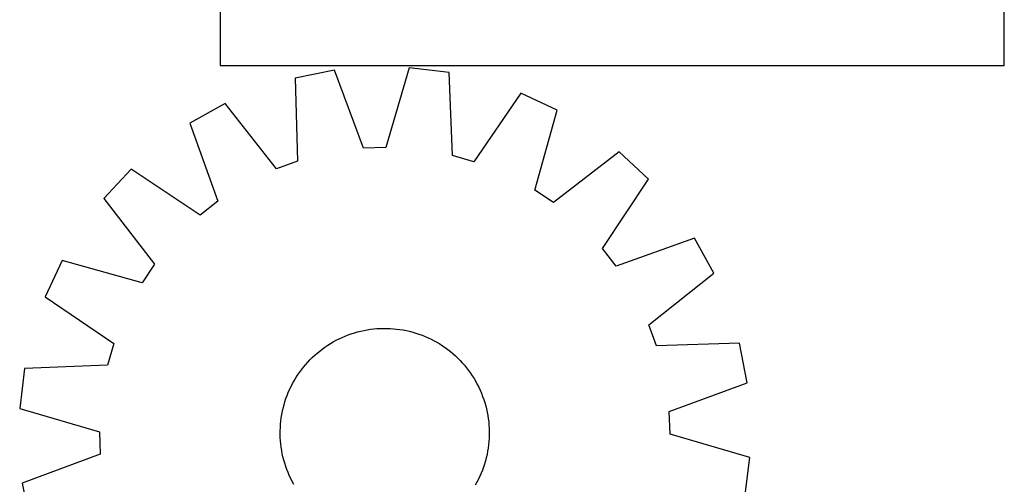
# Model space of a CAD drawing. Header units: millimetres. Extents: x 7 to 1493, y 8 to 2993.
# Tile 7 of 14: x 7 to 383, y 2475 to 2653. Entities that reach past the tile are written whole.
import ezdxf

# ---------------------------------------------------------------- set-up
doc = ezdxf.new("R2010")
doc.units = ezdxf.units.MM
doc.layers.add('CUT', color=7, linetype='CONTINUOUS', true_color=0x000000)

msp = doc.modelspace()

# ---------------------------------------------------------------- linework, layer by layer
at = {"layer": 'CUT'}
for p, q in [((83.28717, 2885.674081), (83.28717, 2635.674081)), ((383.28717, 2635.674081), (383.28717, 2710.674081)), ((83.28717, 2635.674081), (383.28717, 2635.674081)), ((127.024469, 2633.763728), (111.922272, 2630.821927)), ((138.064879, 2603.979771), (127.024469, 2633.763728)), ((155.545533, 2634.771059), (146.63388, 2604.282418)), ((170.817642, 2632.902042), (155.545533, 2634.771059)), ((111.922272, 2630.821927), (112.868294, 2599.071655)), ((172.113948, 2601.164142), (170.817642, 2632.902042)), ((198.254069, 2625.046577), (180.357075, 2598.804009)), ((212.20115, 2618.549695), (198.254069, 2625.046577)), ((85.10841, 2621.050406), (71.654434, 2613.585751)), ((104.812213, 2596.135854), (85.10841, 2621.050406)), ((203.626459, 2587.964578), (212.20115, 2618.549695)), ((71.654434, 2613.585751), (82.365528, 2583.681785)), ((146.63388, 2604.282418), (138.064879, 2603.979771)), ((180.357075, 2598.804009), (172.113948, 2601.164142)), ((235.86727, 2602.600382), (210.736817, 2583.172692)), ((247.124085, 2592.111595), (235.86727, 2602.600382)), ((49.172502, 2596.006543), (38.683715, 2584.749727)), ((75.610952, 2578.400206), (49.172502, 2596.006543)), ((112.868294, 2599.071655), (104.812213, 2596.135854)), ((229.517748, 2565.673145), (247.124085, 2592.111595)), ((38.683715, 2584.749727), (58.111405, 2559.619275)), ((210.736817, 2583.172692), (203.626459, 2587.964578)), ((82.365528, 2583.681785), (75.610952, 2578.400206)), ((264.703294, 2569.629663), (234.799327, 2558.918569)), ((272.167948, 2556.175687), (264.703294, 2569.629663)), ((234.799327, 2558.918569), (229.517748, 2565.673145)), ((22.734401, 2561.083607), (16.23752, 2547.136526)), ((53.319519, 2552.508916), (22.734401, 2561.083607)), ((58.111405, 2559.619275), (53.319519, 2552.508916)), ((247.253396, 2536.471884), (272.167948, 2556.175687)), ((16.23752, 2547.136526), (42.480088, 2529.239532)), ((250.189197, 2528.415803), (247.253396, 2536.471884)), ((129.884951, 2531.6044), (131.040158, 2532.098873)), ((131.040158, 2532.098873), (132.210327, 2532.556816)), ((132.210327, 2532.556816), (133.394302, 2532.977777)), ((133.394302, 2532.977777), (134.590917, 2533.361341)), ((134.590917, 2533.361341), (135.798988, 2533.707129)), ((135.798988, 2533.707129), (137.017326, 2534.0148)), ((137.017326, 2534.0148), (138.244726, 2534.28405)), ((138.244726, 2534.28405), (139.479978, 2534.514614)), ((139.479978, 2534.514614), (140.721862, 2534.706263)), ((140.721862, 2534.706263), (141.969154, 2534.85881)), ((141.969154, 2534.85881), (143.220622, 2534.972103)), ((143.220622, 2534.972103), (144.47503, 2535.04603)), ((144.47503, 2535.04603), (145.731142, 2535.08052)), ((145.731142, 2535.08052), (146.987718, 2535.075536)), ((146.987718, 2535.075536), (148.243517, 2535.031085)), ((148.243517, 2535.031085), (149.4973, 2534.947211)), ((149.4973, 2534.947211), (150.74783, 2534.823996)), ((150.74783, 2534.823996), (151.993872, 2534.661561)), ((151.993872, 2534.661561), (153.234198, 2534.460067)), ((153.234198, 2534.460067), (154.467582, 2534.219713)), ((154.467582, 2534.219713), (155.692808, 2533.940737)), ((155.692808, 2533.940737), (156.908666, 2533.623412)), ((156.908666, 2533.623412), (158.113958, 2533.268053)), ((158.113958, 2533.268053), (159.307492, 2532.875011)), ((159.307492, 2532.875011), (160.488092, 2532.444672)), ((160.488092, 2532.444672), (161.654592, 2531.977463)), ((161.654592, 2531.977463), (162.805841, 2531.473843)), ((42.480088, 2529.239532), (40.119955, 2520.996405)), ((123.330574, 2527.900222), (124.372664, 2528.6024)), ((124.372664, 2528.6024), (125.436296, 2529.2715)), ((125.436296, 2529.2715), (126.52042, 2529.906859)), ((126.52042, 2529.906859), (127.623966, 2530.507852)), ((127.623966, 2530.507852), (128.745845, 2531.073885)), ((128.745845, 2531.073885), (129.884951, 2531.6044)), ((162.805841, 2531.473843), (163.940702, 2530.93431)), ((163.940702, 2530.93431), (165.058057, 2530.359397)), ((165.058057, 2530.359397), (166.156802, 2529.74967)), ((166.156802, 2529.74967), (167.235852, 2529.105732)), ((167.235852, 2529.105732), (168.294144, 2528.428217)), ((168.294144, 2528.428217), (169.330632, 2527.717795)), ((281.93947, 2529.361825), (250.189197, 2528.415803)), ((284.881271, 2514.259628), (281.93947, 2529.361825)), ((118.478443, 2523.918496), (119.397859, 2524.775048)), ((119.397859, 2524.775048), (120.343725, 2525.602299)), ((120.343725, 2525.602299), (121.31511, 2526.39943)), ((121.31511, 2526.39943), (122.311054, 2527.165657)), ((122.311054, 2527.165657), (123.330574, 2527.900222)), ((169.330632, 2527.717795), (170.344294, 2526.975167)), ((170.344294, 2526.975167), (171.334129, 2526.201066)), ((171.334129, 2526.201066), (172.299161, 2525.396255)), ((172.299161, 2525.396255), (173.238436, 2524.561528)), ((173.238436, 2524.561528), (174.151029, 2523.69771)), ((40.119955, 2520.996405), (8.382054, 2519.7001)), ((115.083031, 2520.216587), (115.887842, 2521.181618)), ((115.887842, 2521.181618), (116.722569, 2522.120894)), ((116.722569, 2522.120894), (117.586386, 2523.033487)), ((117.586386, 2523.033487), (118.478443, 2523.918496)), ((174.151029, 2523.69771), (175.036038, 2522.805654)), ((175.036038, 2522.805654), (175.892591, 2521.886238)), ((175.892591, 2521.886238), (176.719841, 2520.940372)), ((176.719841, 2520.940372), (177.516973, 2519.968987)), ((8.382054, 2519.7001), (6.513038, 2504.427991)), ((112.178365, 2516.11831), (112.85588, 2517.176601)), ((112.85588, 2517.176601), (113.566301, 2518.21309)), ((113.566301, 2518.21309), (114.30893, 2519.226751)), ((114.30893, 2519.226751), (115.083031, 2520.216587)), ((177.516973, 2519.968987), (178.283199, 2518.973043)), ((178.283199, 2518.973043), (179.017764, 2517.953523)), ((179.017764, 2517.953523), (179.719943, 2516.911433)), ((179.719943, 2516.911433), (180.389042, 2515.847801)), ((110.349787, 2512.82316), (110.9247, 2513.940514)), ((110.9247, 2513.940514), (111.534427, 2515.039259)), ((111.534427, 2515.039259), (112.178365, 2516.11831)), ((180.389042, 2515.847801), (181.024402, 2514.763677)), ((181.024402, 2514.763677), (181.625395, 2513.660131)), ((181.625395, 2513.660131), (182.191428, 2512.538251)), ((255.097314, 2503.219218), (284.881271, 2514.259628)), ((108.409086, 2508.18995), (108.839424, 2509.370549)), ((108.839424, 2509.370549), (109.306634, 2510.537049)), ((109.306634, 2510.537049), (109.810254, 2511.688298)), ((109.810254, 2511.688298), (110.349787, 2512.82316)), ((182.191428, 2512.538251), (182.721943, 2511.399146)), ((182.721943, 2511.399146), (183.216415, 2510.243939)), ((183.216415, 2510.243939), (183.674358, 2509.07377)), ((107.34336, 2504.575265), (107.660684, 2505.791124)), ((107.660684, 2505.791124), (108.016043, 2506.996415)), ((108.016043, 2506.996415), (108.409086, 2508.18995)), ((183.674358, 2509.07377), (184.095319, 2507.889794)), ((184.095319, 2507.889794), (184.478883, 2506.69318)), ((184.478883, 2506.69318), (184.824671, 2505.485108)), ((6.513038, 2504.427991), (37.001678, 2495.516337)), ((106.622536, 2500.87633), (106.82403, 2502.116655)), ((106.82403, 2502.116655), (107.064383, 2503.350039)), ((107.064383, 2503.350039), (107.34336, 2504.575265)), ((184.824671, 2505.485108), (185.132342, 2504.266771)), ((185.132342, 2504.266771), (185.401592, 2503.039371)), ((185.401592, 2503.039371), (185.632156, 2501.804119)), ((185.632156, 2501.804119), (185.823806, 2500.562235)), ((255.399961, 2494.650217), (255.097314, 2503.219218)), ((106.253011, 2497.125974), (106.336886, 2498.379757)), ((106.336886, 2498.379757), (106.460101, 2499.630287)), ((106.460101, 2499.630287), (106.622536, 2500.87633)), ((185.823806, 2500.562235), (185.976352, 2499.314943)), ((185.976352, 2499.314943), (186.089645, 2498.063475)), ((186.089645, 2498.063475), (186.163573, 2496.809066)), ((37.001678, 2495.516337), (37.304325, 2486.947337)), ((106.203577, 2494.6136), (106.20856, 2495.870175)), ((106.238066, 2493.357488), (106.203577, 2494.6136)), ((106.20856, 2495.870175), (106.253011, 2497.125974)), ((186.193079, 2494.296379), (186.148628, 2493.04058)), ((186.163573, 2496.809066), (186.198062, 2495.552954)), ((186.198062, 2495.552954), (186.193079, 2494.296379)), ((285.888601, 2485.738564), (255.399961, 2494.650217)), ((106.311994, 2492.103079), (106.238066, 2493.357488)), ((106.425287, 2490.851611), (106.311994, 2492.103079)), ((106.577834, 2489.60432), (106.425287, 2490.851611)), ((185.941538, 2490.536267), (185.779103, 2489.290225)), ((186.064753, 2491.786797), (185.941538, 2490.536267)), ((186.148628, 2493.04058), (186.064753, 2491.786797)), ((37.304325, 2486.947337), (7.520368, 2475.906926)), ((106.769483, 2488.362435), (106.577834, 2489.60432)), ((107.000047, 2487.127183), (106.769483, 2488.362435)), ((107.269297, 2485.899783), (107.000047, 2487.127183)), ((185.337256, 2486.816515), (185.058279, 2485.591289)), ((185.57761, 2488.049899), (185.337256, 2486.816515)), ((185.779103, 2489.290225), (185.57761, 2488.049899)), ((107.576968, 2484.681446), (107.269297, 2485.899783)), ((107.922756, 2483.473374), (107.576968, 2484.681446)), ((108.30632, 2482.27676), (107.922756, 2483.473374)), ((184.385596, 2483.170139), (183.992553, 2481.976605)), ((184.740955, 2484.37543), (184.385596, 2483.170139)), ((185.058279, 2485.591289), (184.740955, 2484.37543)), ((284.019585, 2470.466454), (285.888601, 2485.738564)), ((108.727281, 2481.092784), (108.30632, 2482.27676)), ((109.185224, 2479.922615), (108.727281, 2481.092784)), ((109.679697, 2478.767408), (109.185224, 2479.922615)), ((183.095005, 2479.629505), (182.591385, 2478.478256)), ((183.562215, 2480.796005), (183.095005, 2479.629505)), ((183.992553, 2481.976605), (183.562215, 2480.796005)), ((7.520368, 2475.906926), (10.462169, 2460.804729)), ((110.210211, 2477.628303), (109.679697, 2478.767408)), ((110.776245, 2476.506424), (110.210211, 2477.628303)), ((111.377238, 2475.402877), (110.776245, 2476.506424)), ((181.476939, 2476.22604), (180.867212, 2475.127295)), ((182.051853, 2477.343395), (181.476939, 2476.22604)), ((182.591385, 2478.478256), (182.051853, 2477.343395))]:
    msp.add_line(p, q, dxfattribs=at)

doc.saveas('drawing.dxf')
